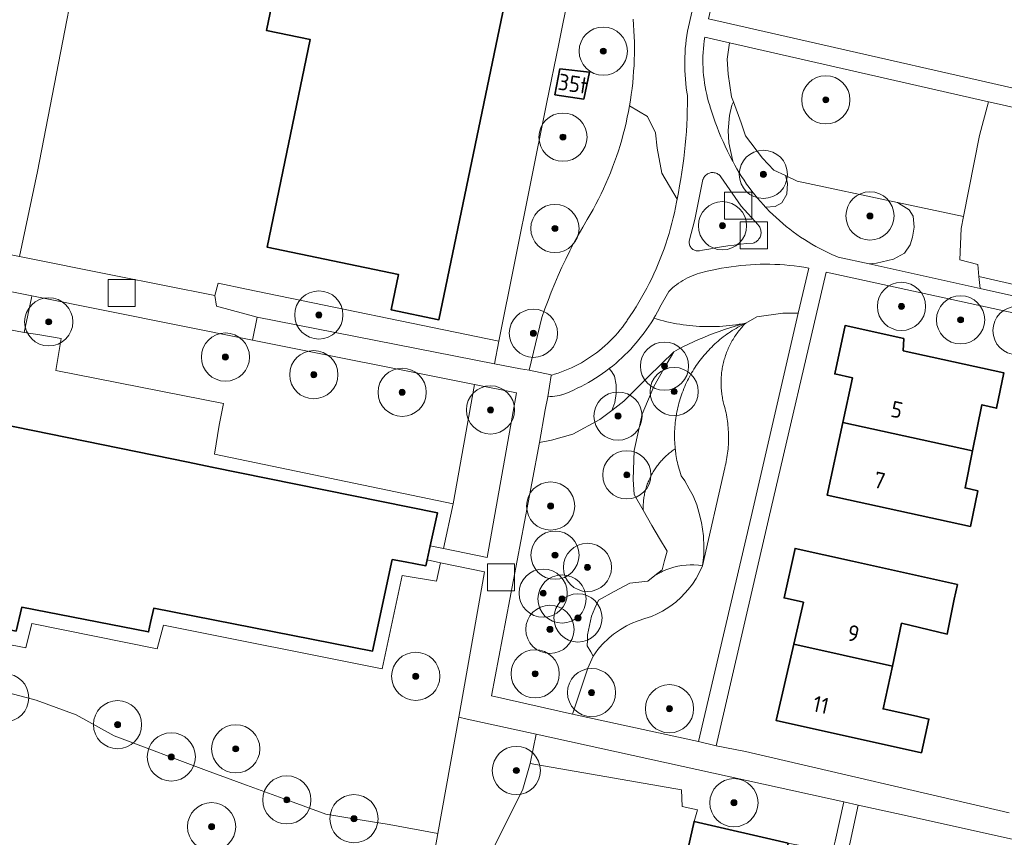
# Model space of a CAD drawing. Extents: x 154222 to 160093, y 456746 to 462495.
# Tile 58 of 254: x 157859 to 157941, y 460540 to 460607. Entities that reach past the tile are written whole.
import ezdxf
from ezdxf.enums import TextEntityAlignment as Align

# ---------------------------------------------------------------- set-up
doc = ezdxf.new("R2010")
doc.units = 0
doc.header["$LTSCALE"] = 0.75
doc.layers.get('0').update_dxf_attribs({"linetype": 'CONTINUOUS'})
for name, color, linetype, lineweight in [('B-XX-GR-BEPLANTING_CULTUUR_BODEMBEDEKKER-GV', 252, 'CONTINUOUS', 18), ('B-XX-GR-BEPLANTING_CULTUUR_BOSPLANTSOEN-GV', 252, 'CONTINUOUS', 18), ('B-XX-GR-BEPLANTING_CULTUUR_HEESTERS-GV', 252, 'CONTINUOUS', 18), ('B-XX-GR-BOOM-S', 252, 'CONTINUOUS', 25), ('B-XX-GR-HAAG-GV', 252, 'CONTINUOUS', 13), ('B-XX-OG-BEBOUWING-GV', 6, 'CONTINUOUS', 35), ('B-XX-OG-BEBOUWING-T18', 1, 'CONTINUOUS', 18), ('B-XX-OG-TERREIN_CULTUURSCHEIDING-GV', 252, 'CONTINUOUS', 18), ('B-XX-OG-TERREIN_ERF-GV', 252, 'CONTINUOUS', 18), ('B-XX-RI-GWA_RIOOLPUT-S', 252, 'CONTINUOUS', 25), ('B-XX-VH-VERHARDING_BETONSTRAATSTEEN-GV', 252, 'CONTINUOUS', 18), ('B-XX-VH-VERHARDING_TEGEL-GV', 252, 'CONTINUOUS', 18)]:
    doc.layers.add(name, color=color, linetype=linetype, lineweight=lineweight)
doc.styles.add('NLCS-ISO-M-T18', font='NLCS-ISO.ttf', dxfattribs={"height": 1.8})

# ---------------------------------------------------------------- blocks, each defined once
blk = doc.blocks.new('SRI-PUT_INSPECTIEPUT_RIOOLPUT-SO')
at = {"color": 0, "linetype": 'ByBlock', "lineweight": 18}
blk.add_lwpolyline([(-1.125, -1.125), (1.125, -1.125), (1.125, 1.125), (-1.125, 1.125)], close=True, dxfattribs=at)
blk = doc.blocks.new('SGR-BOOM_01-SO')
at = {"linetype": 'ByBlock', "lineweight": 18}
h = blk.add_hatch(color=0, dxfattribs=at)
h.dxf.hatch_style = 1
edge = h.paths.add_edge_path()
edge.add_arc((0, 0), 0.25, 0, 360)
at = {"color": 0, "linetype": 'ByBlock', "lineweight": 18}
for radius in [2, 0.25]:
    blk.add_circle((0, 0), radius, dxfattribs=at)

msp = doc.modelspace()

# ---------------------------------------------------------------- linework, layer by layer
at = {"layer": 'B-XX-GR-BEPLANTING_CULTUUR_BODEMBEDEKKER-GV'}
for points in [[(157950.08, 460598.248), (157948.341, 460598.637), (157947.502, 460584.081), (157941.718, 460585.427), (157938.569, 460586.159), (157938.662, 460585.146), (157949.109, 460582.826), (157949.216, 460584.628)], [(157911.87, 460582.61), (157911.601, 460582.691), (157911.554, 460582.611), (157911.372, 460582.317), (157911.183, 460582.028), (157910.987, 460581.742), (157910.785, 460581.462), (157910.576, 460581.186), (157910.361, 460580.915), (157910.14, 460580.649), (157909.913, 460580.388), (157909.679, 460580.133), (157909.44, 460579.883), (157909.195, 460579.638), (157908.945, 460579.4), (157908.689, 460579.167), (157908.428, 460578.94), (157908.161, 460578.719), (157907.897, 460578.51), (157908.105, 460578.249), (157908.319, 460577.883), (157908.472, 460577.15), (157908.472, 460576.447), (157908.35, 460575.684), (157908.11, 460575.043), (157909.105, 460575.809), (157911.135, 460577.838), (157913.248, 460579.909), (157913.654, 460580.125), (157914.063, 460580.334), (157914.476, 460580.536), (157914.892, 460580.731), (157915.312, 460580.918), (157915.735, 460581.098), (157916.161, 460581.272), (157916.589, 460581.438), (157917.021, 460581.596), (157917.455, 460581.747), (157917.891, 460581.891), (157918.33, 460582.027), (157918.772, 460582.155), (157919.215, 460582.276), (157918.945, 460582.226), (157918.674, 460582.181), (157918.402, 460582.14), (157918.129, 460582.105), (157917.856, 460582.074), (157917.582, 460582.048), (157917.308, 460582.026), (157917.034, 460582.01), (157916.759, 460581.998), (157916.485, 460581.991), (157916.21, 460581.989), (157915.935, 460581.992), (157915.66, 460582), (157915.385, 460582.012), (157915.111, 460582.03), (157914.837, 460582.052), (157914.564, 460582.079), (157914.291, 460582.111), (157914.018, 460582.147), (157913.746, 460582.188), (157913.475, 460582.234), (157913.205, 460582.285), (157912.936, 460582.341), (157912.668, 460582.401), (157912.401, 460582.466), (157912.135, 460582.536)]]:
    msp.add_lwpolyline(points, close=True, dxfattribs=at)
at = {"layer": 'B-XX-GR-BEPLANTING_CULTUUR_BOSPLANTSOEN-GV'}
for points in [[(157907.915, 460626.362), (157903.702, 460605.443), (157902.701, 460600.47), (157898.739, 460580.796), (157898.36, 460578.915), (157900.54, 460578.487), (157901.256, 460578.365), (157902.312, 460582.76), (157902.557, 460583.466), (157902.815, 460584.167), (157903.086, 460584.863), (157903.369, 460585.555), (157903.664, 460586.241), (157903.972, 460586.922), (157904.292, 460587.597), (157904.624, 460588.266), (157904.969, 460588.929), (157905.325, 460589.586), (157905.692, 460590.236), (157906.072, 460590.88), (157906.316, 460591.295), (157906.552, 460591.715), (157906.781, 460592.139), (157907.003, 460592.566), (157907.217, 460592.997), (157907.423, 460593.432), (157907.622, 460593.871), (157907.813, 460594.313), (157907.997, 460594.758), (157908.172, 460595.207), (157908.34, 460595.658), (157908.5, 460596.112), (157908.652, 460596.569), (157908.796, 460597.029), (157908.931, 460597.491), (157909.059, 460597.955), (157909.179, 460598.421), (157909.29, 460598.89), (157909.393, 460599.36), (157909.488, 460599.832), (157909.575, 460600.306), (157909.653, 460600.781), (157909.724, 460601.258), (157909.785, 460601.735), (157909.839, 460602.214), (157909.884, 460602.693), (157909.92, 460603.174), (157909.949, 460603.654), (157909.968, 460604.135), (157909.98, 460604.617), (157909.983, 460605.098), (157909.977, 460605.58), (157909.964, 460606.061), (157909.942, 460606.542), (157909.911, 460607.023), (157909.872, 460607.503)], [(157857.64, 460551.714), (157860.356, 460551.002), (157863.659, 460549.78), (157866.816, 460548.05), (157874.484, 460545.155), (157877.794, 460543.963), (157881.14, 460542.728), (157884.371, 460541.533), (157886.713, 460541.167), (157889.63, 460540.681), (157893.675, 460539.951), (157895.414, 460549.582), (157895.805, 460551.785), (157897.557, 460561.661), (157893.9, 460562.404), (157893.572, 460560.882), (157890.705, 460561.339), (157889.047, 460553.612), (157870.898, 460557.221), (157870.396, 460555.267), (157859.987, 460557.35), (157859.473, 460555.333), (157849.202, 460557.367)]]:
    msp.add_lwpolyline(points, dxfattribs=at)
for points in [[(157865.514, 460621.001), (157858.183, 460622.484), (157858.014, 460621.645), (157860.815, 460621.079), (157859.834, 460615.433), (157856.9, 460616.126), (157852.874, 460596.168), (157852.847, 460596.173), (157850.518, 460589.5), (157851.449, 460589.315), (157853.416, 460588.922), (157858.967, 460587.814), (157860.456, 460594.852)], [(157903.391, 460601.224), (157903.804, 460603.364), (157906.243, 460603.098), (157905.784, 460600.866)], [(157912.42, 460578.501), (157913.248, 460579.909), (157911.135, 460577.838), (157909.105, 460575.809), (157908.11, 460575.043), (157907.116, 460574.277), (157904.878, 460573.077), (157903.097, 460572.58), (157902.096, 460572.386), (157901.474, 460569.008), (157898.137, 460551.352), (157904.854, 460549.831), (157906.125, 460553.669), (157906.547, 460554.653), (157906.354, 460555.021), (157906.063, 460555.522), (157906.079, 460555.967), (157906.095, 460556.412), (157906.254, 460557.196), (157906.413, 460557.979), (157906.703, 460558.642), (157906.993, 460559.304), (157908.298, 460560.008), (157909.603, 460560.712), (157910.353, 460560.798), (157911.104, 460560.883), (157911.689, 460561.344), (157912.275, 460561.804), (157912.488, 460562.588), (157912.7, 460563.371), (157912.064, 460564.426), (157911.428, 460565.481), (157910.702, 460566.768), (157909.975, 460568.054), (157909.892, 460569.297), (157909.975, 460571.71), (157910.638, 460574.733), (157911.591, 460577.01)], [(157900.19, 460576.493), (157896.722, 460577.188), (157894.95, 460567.293), (157894.151, 460563.576), (157897.768, 460562.843)], [(157896.118, 460549.427), (157895.414, 460549.582), (157893.675, 460539.951), (157892.611, 460534.056), (157892.204, 460531.8), (157895.816, 460532.477), (157895.766, 460532.645), (157895.58, 460533.264), (157895.897, 460533.9), (157900.737, 460543.61), (157901.326, 460545.74), (157901.833, 460548.17)]]:
    msp.add_lwpolyline(points, close=True, dxfattribs=at)
at = {"layer": 'B-XX-GR-BEPLANTING_CULTUUR_HEESTERS-GV'}
for points in [[(157917.862, 460605.548), (157915.816, 460606.014), (157915.771, 460605.698), (157915.734, 460605.381), (157915.706, 460605.063), (157915.685, 460604.744), (157915.672, 460604.426), (157915.667, 460604.106), (157915.67, 460603.787), (157915.681, 460603.468), (157915.7, 460603.149), (157915.727, 460602.831), (157915.762, 460602.514), (157915.805, 460602.198), (157915.856, 460601.883), (157915.915, 460601.569), (157915.982, 460601.257), (157916.056, 460600.946), (157916.138, 460600.638), (157916.228, 460600.332), (157916.274, 460600.185), (157916.403, 460599.771), (157916.539, 460599.36), (157916.683, 460598.951), (157916.835, 460598.545), (157916.994, 460598.141), (157917.16, 460597.741), (157917.334, 460597.344), (157917.515, 460596.95), (157917.703, 460596.559), (157917.899, 460596.172), (157918.101, 460595.789), (157918.136, 460595.725), (157917.808, 460597.231), (157917.77, 460598.25), (157917.884, 460599.497), (157918.073, 460600.365), (157918.192, 460600.645), (157918.04, 460601.057), (157917.758, 460602.934), (157917.669, 460604.193)], [(157918.84, 460598.896), (157918.192, 460600.645), (157918.073, 460600.365), (157917.884, 460599.497), (157917.77, 460598.25), (157917.808, 460597.231), (157918.136, 460595.725), (157918.312, 460595.398), (157918.494, 460595.075), (157918.684, 460594.755), (157918.88, 460594.44), (157919.084, 460594.129), (157919.293, 460593.823), (157919.51, 460593.521), (157919.733, 460593.224), (157919.962, 460592.932), (157920.197, 460592.645), (157920.439, 460592.363), (157920.686, 460592.086), (157920.868, 460591.89), (157921.66, 460591.969), (157922.207, 460592.257), (157922.639, 460592.977), (157922.696, 460593.898), (157922.505, 460594.522), (157921.537, 460594.977), (157920.615, 460595.968), (157919.208, 460597.811)], [(157940.252, 460600.447), (157939.368, 460600.648), (157938.627, 460597.833), (157937.295, 460591.118), (157937.099, 460590.127), (157936.997, 460587.534), (157938.479, 460587.148), (157938.569, 460586.159), (157941.718, 460585.427), (157941.678, 460586.801), (157941.998, 460590.496), (157942.483, 460593.709), (157943.505, 460597.695), (157944.16, 460599.573)], [(157916.524, 460594.772), (157916.442, 460594.773), (157916.361, 460594.766), (157916.28, 460594.751), (157916.201, 460594.728), (157916.124, 460594.698), (157916.052, 460594.661), (157915.982, 460594.616), (157915.918, 460594.566), (157915.859, 460594.509), (157915.806, 460594.446), (157915.758, 460594.379), (157915.718, 460594.308), (157915.685, 460594.232), (157915.668, 460594.183), (157915.001, 460590.871), (157914.523, 460589.069), (157914.521, 460588.992), (157914.527, 460588.915), (157914.541, 460588.839), (157914.562, 460588.765), (157914.591, 460588.694), (157914.628, 460588.626), (157914.671, 460588.562), (157914.721, 460588.503), (157914.776, 460588.449), (157914.837, 460588.402), (157914.902, 460588.361), (157914.971, 460588.327), (157915.044, 460588.3), (157915.118, 460588.281), (157915.195, 460588.27), (157915.272, 460588.266), (157915.349, 460588.271), (157915.396, 460588.278), (157915.627, 460588.326), (157916.149, 460588.428), (157916.673, 460588.523), (157917.198, 460588.609), (157917.724, 460588.688), (157918.251, 460588.758), (157918.78, 460588.821), (157919.309, 460588.876), (157919.839, 460588.923), (157919.92, 460588.952), (157919.998, 460588.988), (157920.072, 460589.032), (157920.142, 460589.082), (157920.207, 460589.139), (157920.266, 460589.201), (157920.319, 460589.269), (157920.366, 460589.341), (157920.406, 460589.417), (157920.438, 460589.497), (157920.464, 460589.579), (157920.481, 460589.663), (157920.49, 460589.749), (157920.492, 460589.835), (157920.485, 460589.92), (157920.471, 460590.005), (157920.448, 460590.088), (157920.419, 460590.169), (157920.381, 460590.246), (157920.337, 460590.32), (157920.286, 460590.389), (157920.243, 460590.439), (157918.833, 460591.995), (157917.152, 460594.428), (157917.1, 460594.492), (157917.043, 460594.55), (157916.98, 460594.603), (157916.912, 460594.649), (157916.84, 460594.688), (157916.764, 460594.721), (157916.686, 460594.745), (157916.606, 460594.762)], [(157923.473, 460594.066), (157922.505, 460594.522), (157922.696, 460593.898), (157922.639, 460592.977), (157922.207, 460592.257), (157921.66, 460591.969), (157920.868, 460591.89), (157920.94, 460591.815), (157921.199, 460591.549), (157921.464, 460591.289), (157921.734, 460591.034), (157922.01, 460590.786), (157922.291, 460590.543), (157922.578, 460590.307), (157922.869, 460590.077), (157923.165, 460589.853), (157923.466, 460589.635), (157923.772, 460589.425), (157924.082, 460589.22), (157924.396, 460589.023), (157924.715, 460588.832), (157925.038, 460588.648), (157925.364, 460588.472), (157925.694, 460588.302), (157926.028, 460588.139), (157926.365, 460587.984), (157926.706, 460587.836), (157926.891, 460587.759), (157929.467, 460587.187), (157930.064, 460587.259), (157931.475, 460587.577), (157932.389, 460588.073), (157932.866, 460588.788), (157933.065, 460589.424), (157933.184, 460590.238), (157933.105, 460591.152), (157932.787, 460591.688), (157932.111, 460592.105), (157931.817, 460592.287)], [(157937.295, 460591.118), (157931.817, 460592.287), (157932.111, 460592.105), (157932.787, 460591.688), (157933.105, 460591.152), (157933.184, 460590.238), (157933.065, 460589.424), (157932.866, 460588.788), (157932.389, 460588.073), (157931.475, 460587.577), (157930.064, 460587.259), (157929.467, 460587.187), (157938.662, 460585.146), (157938.569, 460586.159), (157938.479, 460587.148), (157936.997, 460587.534), (157937.099, 460590.127)], [(157921.231, 460587.165), (157920.828, 460587.168), (157920.424, 460587.163), (157920.021, 460587.15), (157919.618, 460587.128), (157919.215, 460587.099), (157918.813, 460587.062), (157918.412, 460587.017), (157918.012, 460586.964), (157917.613, 460586.904), (157917.216, 460586.835), (157916.819, 460586.758), (157916.425, 460586.674), (157916.032, 460586.582), (157915.81, 460586.526), (157915.6, 460586.479), (157915.392, 460586.424), (157915.186, 460586.362), (157914.983, 460586.291), (157914.782, 460586.214), (157914.584, 460586.129), (157914.39, 460586.037), (157914.199, 460585.937), (157914.012, 460585.831), (157913.83, 460585.717), (157913.651, 460585.597), (157913.477, 460585.47), (157913.308, 460585.337), (157913.144, 460585.198), (157912.985, 460585.053), (157912.834, 460584.904), (157912.102, 460583.601), (157912.06, 460583.518), (157911.898, 460583.212), (157911.73, 460582.91), (157911.601, 460582.691), (157911.87, 460582.61), (157912.135, 460582.536), (157912.401, 460582.466), (157912.668, 460582.401), (157912.936, 460582.341), (157913.205, 460582.285), (157913.475, 460582.234), (157913.746, 460582.188), (157914.018, 460582.147), (157914.291, 460582.111), (157914.564, 460582.079), (157914.837, 460582.052), (157915.111, 460582.03), (157915.385, 460582.012), (157915.66, 460582), (157915.935, 460581.992), (157916.21, 460581.989), (157916.485, 460581.991), (157916.759, 460581.998), (157917.034, 460582.01), (157917.308, 460582.026), (157917.582, 460582.048), (157917.856, 460582.074), (157918.129, 460582.105), (157918.402, 460582.14), (157918.674, 460582.181), (157918.945, 460582.226), (157919.215, 460582.276), (157920.146, 460582.797), (157922.306, 460583.094), (157923.574, 460583.094), (157924.442, 460586.854), (157924.044, 460586.921), (157923.645, 460586.979), (157923.244, 460587.03), (157922.843, 460587.073), (157922.441, 460587.108), (157922.038, 460587.135), (157921.635, 460587.154)], [(157877.803, 460585.104), (157875.458, 460585.587), (157875.163, 460584.581), (157875.316, 460583.687), (157878.685, 460582.781), (157898.36, 460578.915), (157898.739, 460580.796)], [(157919.052, 460582.196), (157919.215, 460582.276), (157918.772, 460582.155), (157918.33, 460582.027), (157917.891, 460581.891), (157917.455, 460581.747), (157917.021, 460581.596), (157916.589, 460581.438), (157916.161, 460581.272), (157915.735, 460581.098), (157915.312, 460580.918), (157914.892, 460580.731), (157914.476, 460580.536), (157914.063, 460580.334), (157913.654, 460580.125), (157913.248, 460579.909), (157912.42, 460578.501), (157911.591, 460577.01), (157910.638, 460574.733), (157909.975, 460571.71), (157909.892, 460569.297), (157909.975, 460568.054), (157910.702, 460566.768), (157910.71, 460567.173), (157910.727, 460567.454), (157910.728, 460567.467), (157910.729, 460567.481), (157910.729, 460567.485), (157910.73, 460567.494), (157910.732, 460567.507), (157910.744, 460567.609), (157910.757, 460567.712), (157910.772, 460567.813), (157910.789, 460567.915), (157910.808, 460568.016), (157910.828, 460568.117), (157910.85, 460568.218), (157910.874, 460568.318), (157910.9, 460568.418), (157910.927, 460568.517), (157910.956, 460568.616), (157910.987, 460568.714), (157911.019, 460568.812), (157911.053, 460568.909), (157911.089, 460569.006), (157911.126, 460569.102), (157911.166, 460569.197), (157911.206, 460569.292), (157911.249, 460569.386), (157911.293, 460569.479), (157911.338, 460569.571), (157911.385, 460569.663), (157911.434, 460569.754), (157911.485, 460569.844), (157911.536, 460569.933), (157911.59, 460570.021), (157911.645, 460570.108), (157911.701, 460570.194), (157911.759, 460570.279), (157911.819, 460570.363), (157911.879, 460570.446), (157911.942, 460570.529), (157912.005, 460570.61), (157912.07, 460570.689), (157912.137, 460570.768), (157912.205, 460570.846), (157912.274, 460570.922), (157912.344, 460570.997), (157912.416, 460571.071), (157912.489, 460571.144), (157912.563, 460571.215), (157912.639, 460571.286), (157912.715, 460571.354), (157912.793, 460571.422), (157912.872, 460571.488), (157912.952, 460571.553), (157913.034, 460571.616), (157913.116, 460571.678), (157913.199, 460571.738), (157913.284, 460571.797), (157913.369, 460571.855), (157913.352, 460572.036), (157913.338, 460572.218), (157913.327, 460572.399), (157913.32, 460572.581), (157913.315, 460572.763), (157913.314, 460572.945), (157913.317, 460573.126), (157913.322, 460573.308), (157913.33, 460573.49), (157913.342, 460573.672), (157913.357, 460573.853), (157913.375, 460574.034), (157913.396, 460574.215), (157913.42, 460574.395), (157913.448, 460574.575), (157913.478, 460574.754), (157913.512, 460574.933), (157913.549, 460575.111), (157913.589, 460575.288), (157913.632, 460575.465), (157913.678, 460575.641), (157913.727, 460575.816), (157913.78, 460575.99), (157913.835, 460576.164), (157913.894, 460576.336), (157913.955, 460576.507), (157914.02, 460576.677), (157914.087, 460576.846), (157914.157, 460577.014), (157914.231, 460577.18), (157914.307, 460577.345), (157914.386, 460577.509), (157914.468, 460577.672), (157914.553, 460577.833), (157914.64, 460577.992), (157914.731, 460578.15), (157914.824, 460578.306), (157914.92, 460578.461), (157915.018, 460578.614), (157915.12, 460578.765), (157915.223, 460578.914), (157915.33, 460579.062), (157915.439, 460579.207), (157915.551, 460579.351), (157915.665, 460579.493), (157915.781, 460579.632), (157915.9, 460579.77), (157916.021, 460579.905), (157916.145, 460580.039), (157916.271, 460580.17), (157916.4, 460580.299), (157916.53, 460580.426), (157916.663, 460580.55), (157916.798, 460580.672), (157916.935, 460580.791), (157917.074, 460580.909), (157917.215, 460581.023), (157917.358, 460581.136), (157917.504, 460581.245), (157917.651, 460581.352), (157917.799, 460581.457), (157917.95, 460581.559), (157918.102, 460581.658), (157918.257, 460581.755), (157918.413, 460581.848), (157918.57, 460581.94), (157918.729, 460582.028), (157918.89, 460582.113)], [(157908.105, 460578.249), (157907.897, 460578.51), (157907.89, 460578.505), (157907.614, 460578.296), (157907.333, 460578.095), (157907.047, 460577.9), (157906.757, 460577.711), (157906.463, 460577.529), (157906.164, 460577.354), (157905.862, 460577.186), (157905.555, 460577.025), (157905.246, 460576.872), (157904.932, 460576.725), (157904.616, 460576.585), (157904.296, 460576.453), (157903.973, 460576.329), (157903.944, 460576.322), (157903.754, 460576.278), (157903.562, 460576.242), (157903.369, 460576.214), (157903.175, 460576.194), (157902.98, 460576.182), (157902.785, 460576.178), (157902.587, 460575.091), (157902.096, 460572.386), (157903.097, 460572.58), (157904.878, 460573.077), (157907.116, 460574.277), (157908.11, 460575.043), (157908.35, 460575.684), (157908.472, 460576.447), (157908.472, 460577.15), (157908.319, 460577.883)], [(157913.378, 460571.77), (157913.369, 460571.855), (157913.284, 460571.797), (157913.199, 460571.738), (157913.116, 460571.678), (157913.034, 460571.616), (157912.952, 460571.553), (157912.872, 460571.488), (157912.793, 460571.422), (157912.715, 460571.354), (157912.639, 460571.286), (157912.563, 460571.215), (157912.489, 460571.144), (157912.416, 460571.071), (157912.344, 460570.997), (157912.274, 460570.922), (157912.205, 460570.846), (157912.137, 460570.768), (157912.07, 460570.689), (157912.005, 460570.61), (157911.942, 460570.529), (157911.879, 460570.446), (157911.819, 460570.363), (157911.759, 460570.279), (157911.701, 460570.194), (157911.645, 460570.108), (157911.59, 460570.021), (157911.536, 460569.933), (157911.485, 460569.844), (157911.434, 460569.754), (157911.385, 460569.663), (157911.338, 460569.571), (157911.293, 460569.479), (157911.249, 460569.386), (157911.206, 460569.292), (157911.166, 460569.197), (157911.126, 460569.102), (157911.089, 460569.006), (157911.053, 460568.909), (157911.019, 460568.812), (157910.987, 460568.714), (157910.956, 460568.616), (157910.927, 460568.517), (157910.9, 460568.418), (157910.874, 460568.318), (157910.85, 460568.218), (157910.828, 460568.117), (157910.808, 460568.016), (157910.789, 460567.915), (157910.772, 460567.813), (157910.757, 460567.712), (157910.744, 460567.609), (157910.732, 460567.507), (157910.73, 460567.494), (157910.729, 460567.485), (157910.729, 460567.481), (157910.728, 460567.467), (157910.727, 460567.454), (157910.71, 460567.173), (157910.702, 460566.768), (157911.428, 460565.481), (157912.064, 460564.426), (157912.7, 460563.371), (157912.488, 460562.588), (157912.275, 460561.804), (157911.689, 460561.344), (157912.198, 460561.632), (157912.296, 460561.682), (157912.594, 460561.813), (157912.918, 460561.934), (157913.242, 460562.032), (157913.578, 460562.112), (157913.913, 460562.171), (157914.272, 460562.213), (157914.61, 460562.226), (157914.919, 460562.223), (157915.292, 460562.197), (157915.619, 460562.15), (157915.729, 460563.066), (157915.752, 460563.684), (157915.711, 460564.638), (157915.553, 460565.749), (157915.336, 460566.609), (157915.151, 460567.193), (157914.858, 460567.94), (157914.526, 460568.545), (157914.157, 460569.188), (157913.852, 460569.623), (157913.793, 460569.804), (157913.738, 460569.987), (157913.685, 460570.17), (157913.637, 460570.355), (157913.591, 460570.54), (157913.549, 460570.726), (157913.515, 460570.891), (157913.483, 460571.058), (157913.454, 460571.224), (157913.428, 460571.391), (157913.423, 460571.422), (157913.419, 460571.454), (157913.414, 460571.486), (157913.41, 460571.517), (157913.399, 460571.601), (157913.388, 460571.686)], [(157914.919, 460562.223), (157914.61, 460562.226), (157914.272, 460562.213), (157913.913, 460562.171), (157913.578, 460562.112), (157913.242, 460562.032), (157912.918, 460561.934), (157912.594, 460561.813), (157912.296, 460561.682), (157912.198, 460561.632), (157911.689, 460561.344), (157911.104, 460560.883), (157910.353, 460560.798), (157909.603, 460560.712), (157908.298, 460560.008), (157906.993, 460559.304), (157906.703, 460558.642), (157906.413, 460557.979), (157906.254, 460557.196), (157906.095, 460556.412), (157906.079, 460555.967), (157906.063, 460555.522), (157906.354, 460555.021), (157906.547, 460554.653), (157906.961, 460555.216), (157907.298, 460555.612), (157907.874, 460556.175), (157908.237, 460556.477), (157908.829, 460556.873), (157909.332, 460557.164), (157909.72, 460557.367), (157910.295, 460557.587), (157910.843, 460557.767), (157911.396, 460557.953), (157911.87, 460558.151), (157912.315, 460558.382), (157912.923, 460558.764), (157913.408, 460559.134), (157913.869, 460559.538), (157914.442, 460560.171), (157914.811, 460560.638), (157915.098, 460561.096), (157915.418, 460561.686), (157915.619, 460562.15), (157915.292, 460562.197)], [(157927.355, 460542.554), (157901.833, 460548.17), (157901.326, 460545.74), (157913.88, 460543.559), (157913.945, 460542.191), (157915.23, 460541.897), (157914.937, 460540.946), (157922.745, 460539.142), (157926.422, 460538.417), (157926.637, 460539.291)], [(157931.734, 460541.591), (157928.558, 460542.289), (157926.644, 460533.478), (157927.553, 460532.008), (157934.509, 460530.451), (157939.355, 460529.367), (157941.576, 460539.426)]]:
    msp.add_lwpolyline(points, close=True, dxfattribs=at)
at = {"layer": 'B-XX-GR-HAAG-GV'}
msp.add_lwpolyline([(157950.08, 460598.248), (157948.341, 460598.637), (157947.502, 460584.081), (157941.718, 460585.427), (157938.569, 460586.159), (157938.662, 460585.146), (157949.109, 460582.826), (157949.216, 460584.628)], close=True, dxfattribs=at)
at = {"layer": 'B-XX-OG-BEBOUWING-GV'}
for points in [[(157902.093, 460622.599), (157883.584, 460626.453), (157879.442, 460606.564), (157883.087, 460605.808), (157879.5, 460588.595), (157890.41, 460586.314), (157889.811, 460583.379), (157893.755, 460582.557)], [(157906.243, 460603.098), (157903.804, 460603.364), (157903.391, 460601.224), (157905.784, 460600.866)], [(157932.345, 460581.004), (157927.457, 460582.073), (157926.599, 460578.064), (157928.065, 460577.744), (157927.274, 460574.047), (157938.042, 460571.673), (157938.82, 460575.516), (157940.035, 460575.22), (157940.632, 460578.168), (157932.286, 460579.994)], [(157849.613, 460577.577), (157841.648, 460579.076), (157840.114, 460571.575), (157842.368, 460571.09), (157840.052, 460560.346), (157849.462, 460558.518), (157858.677, 460556.728), (157859.141, 460558.707), (157869.675, 460556.662), (157869.842, 460557.431), (157870.101, 460558.628), (157888.263, 460555.07), (157889.896, 460562.671), (157890.949, 460562.475), (157892.677, 460562.152), (157892.784, 460562.631), (157893.044, 460563.802), (157893.653, 460566.535), (157874.927, 460570.343), (157872.967, 460570.741), (157854.347, 460574.527), (157849.262, 460575.561)], [(157938.042, 460571.673), (157927.274, 460574.047), (157925.981, 460567.999), (157937.862, 460565.417), (157938.484, 460568.365), (157937.42, 460568.604)], [(157928.066, 460562.529), (157923.311, 460563.584), (157922.401, 460559.484), (157924.003, 460559.128), (157923.208, 460555.654), (157931.403, 460553.823), (157932.148, 460557.376), (157935.946, 460556.488), (157936.517, 460559.373), (157936.788, 460560.594)], [(157931.403, 460553.823), (157923.208, 460555.654), (157921.754, 460549.305), (157933.798, 460546.634), (157934.418, 460549.432), (157933.391, 460549.661), (157930.613, 460550.28)], [(157922.745, 460539.142), (157914.937, 460540.946), (157913.27, 460533.603), (157908.659, 460530.983), (157901.856, 460532.697), (157901.92, 460532.98), (157901.657, 460533.04), (157899.7, 460524.457), (157899.963, 460524.397), (157900.029, 460524.686), (157906.999, 460522.965), (157909.798, 460518.856), (157907.715, 460510.046), (157907.578, 460509.466), (157915.684, 460507.46), (157917.716, 460516.814), (157922.065, 460519.524), (157929.237, 460517.987), (157931.108, 460525.954), (157924.013, 460527.602), (157921.304, 460531.936)]]:
    msp.add_lwpolyline(points, close=True, dxfattribs=at)
at = {"layer": 'B-XX-OG-TERREIN_CULTUURSCHEIDING-GV'}
msp.add_lwpolyline([(157909.872, 460607.503), (157909.911, 460607.023), (157909.942, 460606.542), (157909.964, 460606.061), (157909.977, 460605.58), (157909.983, 460605.098), (157909.98, 460604.617), (157909.968, 460604.135), (157909.949, 460603.654), (157909.92, 460603.174), (157909.884, 460602.693), (157909.839, 460602.214), (157909.785, 460601.735), (157909.724, 460601.258), (157909.653, 460600.781), (157909.575, 460600.306), (157911.056, 460599.423), (157911.729, 460598.077), (157911.879, 460596.806), (157912.253, 460594.713), (157913.518, 460592.572), (157913.631, 460593.127), (157913.736, 460593.684), (157913.834, 460594.242), (157913.923, 460594.802), (157914.005, 460595.363), (157914.078, 460595.925), (157914.144, 460596.488), (157914.201, 460597.052), (157914.251, 460597.616), (157914.293, 460598.181), (157914.327, 460598.747), (157914.352, 460599.313), (157914.37, 460599.88), (157914.38, 460600.446), (157914.382, 460601.013), (157914.381, 460601.161), (157914.337, 460601.441), (157914.288, 460601.801), (157914.247, 460602.161), (157914.215, 460602.523), (157914.19, 460602.885), (157914.173, 460603.248), (157914.164, 460603.611), (157914.163, 460603.974), (157914.17, 460604.337), (157914.185, 460604.699), (157914.207, 460605.062), (157914.238, 460605.423), (157914.277, 460605.784), (157914.324, 460606.144), (157914.379, 460606.503), (157921.945, 460639.442)], dxfattribs=at)
for points in [[(157939.368, 460600.648), (157917.862, 460605.548), (157917.669, 460604.193), (157917.758, 460602.934), (157918.04, 460601.057), (157918.192, 460600.645), (157918.84, 460598.896), (157919.208, 460597.811), (157920.615, 460595.968), (157921.537, 460594.977), (157922.505, 460594.522), (157923.473, 460594.066), (157931.817, 460592.287), (157937.295, 460591.118), (157938.627, 460597.833)], [(157911.056, 460599.423), (157909.575, 460600.306), (157909.488, 460599.832), (157909.393, 460599.36), (157909.29, 460598.89), (157909.179, 460598.421), (157909.059, 460597.955), (157908.931, 460597.491), (157908.796, 460597.029), (157908.652, 460596.569), (157908.5, 460596.112), (157908.34, 460595.658), (157908.172, 460595.207), (157907.997, 460594.758), (157907.813, 460594.313), (157907.622, 460593.871), (157907.423, 460593.432), (157907.217, 460592.997), (157907.003, 460592.566), (157906.781, 460592.139), (157906.552, 460591.715), (157906.316, 460591.295), (157906.072, 460590.88), (157905.692, 460590.236), (157905.325, 460589.586), (157904.969, 460588.929), (157904.624, 460588.266), (157904.292, 460587.597), (157903.972, 460586.922), (157903.664, 460586.241), (157903.369, 460585.555), (157903.086, 460584.863), (157902.815, 460584.167), (157902.557, 460583.466), (157902.312, 460582.76), (157901.256, 460578.365), (157903.073, 460577.991), (157903.075, 460577.947), (157903.365, 460578.034), (157903.652, 460578.128), (157903.937, 460578.231), (157904.218, 460578.34), (157904.497, 460578.457), (157904.773, 460578.582), (157905.045, 460578.713), (157905.314, 460578.852), (157905.579, 460578.998), (157905.84, 460579.151), (157906.097, 460579.31), (157906.35, 460579.477), (157906.598, 460579.65), (157906.841, 460579.829), (157907.08, 460580.015), (157907.313, 460580.207), (157907.541, 460580.405), (157907.765, 460580.61), (157907.982, 460580.82), (157908.194, 460581.036), (157908.4, 460581.257), (157908.601, 460581.483), (157908.795, 460581.715), (157908.983, 460581.952), (157909.165, 460582.194), (157909.34, 460582.44), (157909.391, 460582.515), (157909.643, 460582.883), (157909.889, 460583.255), (157910.127, 460583.632), (157910.359, 460584.012), (157910.584, 460584.398), (157910.803, 460584.786), (157911.014, 460585.179), (157911.218, 460585.576), (157911.415, 460585.976), (157911.604, 460586.379), (157911.787, 460586.786), (157911.962, 460587.196), (157912.13, 460587.609), (157912.29, 460588.025), (157912.443, 460588.444), (157912.588, 460588.866), (157912.726, 460589.29), (157912.856, 460589.717), (157912.978, 460590.146), (157913.093, 460590.576), (157913.2, 460591.009), (157913.299, 460591.444), (157913.39, 460591.881), (157913.473, 460592.319), (157913.518, 460592.572), (157912.253, 460594.713), (157911.879, 460596.806), (157911.729, 460598.077)], [(157878.303, 460580.878), (157859.984, 460584.547), (157859.947, 460584.372), (157859.35, 460581.504), (157860.64, 460581.313), (157862.416, 460581.005), (157861.985, 460578.356), (157875.893, 460575.601), (157875.533, 460573.807), (157875.134, 460571.416), (157894.95, 460567.293), (157896.722, 460577.188)], [(157919.672, 460566.201), (157923.574, 460583.094), (157922.306, 460583.094), (157920.146, 460582.797), (157919.215, 460582.276), (157919.13, 460582.189), (157919.045, 460582.1), (157918.963, 460582.01), (157918.882, 460581.919), (157918.803, 460581.826), (157918.725, 460581.732), (157918.65, 460581.637), (157918.575, 460581.54), (157918.503, 460581.442), (157918.432, 460581.343), (157918.363, 460581.242), (157918.295, 460581.14), (157918.23, 460581.037), (157918.166, 460580.933), (157918.104, 460580.828), (157918.044, 460580.722), (157917.986, 460580.615), (157917.93, 460580.506), (157917.876, 460580.397), (157917.823, 460580.287), (157917.773, 460580.176), (157917.724, 460580.064), (157917.677, 460579.951), (157917.633, 460579.838), (157917.59, 460579.723), (157917.549, 460579.608), (157917.511, 460579.492), (157917.474, 460579.376), (157917.44, 460579.259), (157917.407, 460579.141), (157917.377, 460579.023), (157917.348, 460578.905), (157917.322, 460578.786), (157917.298, 460578.666), (157917.276, 460578.546), (157917.256, 460578.426), (157917.238, 460578.305), (157917.222, 460578.184), (157917.208, 460578.063), (157917.197, 460577.941), (157917.187, 460577.82), (157917.18, 460577.698), (157917.175, 460577.576), (157917.172, 460577.454), (157917.171, 460577.332), (157917.172, 460577.21), (157917.176, 460577.088), (157917.181, 460576.966), (157917.189, 460576.844), (157917.198, 460576.723), (157917.21, 460576.601), (157917.224, 460576.48), (157917.24, 460576.359), (157917.259, 460576.238), (157917.279, 460576.118), (157917.302, 460575.998), (157917.326, 460575.879), (157917.353, 460575.76), (157917.381, 460575.641), (157917.412, 460575.523), (157917.459, 460575.352), (157917.503, 460575.181), (157917.544, 460575.009), (157917.582, 460574.836), (157917.617, 460574.662), (157917.649, 460574.488), (157917.677, 460574.314), (157917.703, 460574.139), (157917.725, 460573.963), (157917.745, 460573.787), (157917.761, 460573.611), (157917.774, 460573.434), (157917.784, 460573.258), (157917.791, 460573.081), (157917.795, 460572.904), (157917.795, 460572.727), (157917.792, 460572.55), (157917.787, 460572.373), (157917.778, 460572.196), (157917.766, 460572.019), (157917.751, 460571.843), (157917.733, 460571.667), (157917.711, 460571.492), (157917.687, 460571.316), (157917.659, 460571.141), (157917.628, 460570.967), (157917.595, 460570.793), (157917.558, 460570.62), (157917.518, 460570.448), (157917.475, 460570.276), (157915.619, 460562.15), (157915.418, 460561.686), (157915.098, 460561.096), (157914.811, 460560.638), (157914.442, 460560.171), (157913.869, 460559.538), (157913.408, 460559.134), (157912.923, 460558.764), (157912.315, 460558.382), (157911.87, 460558.151), (157911.396, 460557.953), (157910.843, 460557.767), (157910.295, 460557.587), (157909.72, 460557.367), (157909.332, 460557.164), (157908.829, 460556.873), (157908.237, 460556.477), (157907.874, 460556.175), (157907.298, 460555.612), (157906.961, 460555.216), (157906.547, 460554.653), (157906.125, 460553.669), (157904.854, 460549.831), (157914.902, 460547.652), (157915.287, 460547.572)], [(157919.13, 460582.189), (157919.215, 460582.276), (157919.052, 460582.196), (157918.89, 460582.113), (157918.729, 460582.028), (157918.57, 460581.94), (157918.413, 460581.848), (157918.257, 460581.755), (157918.102, 460581.658), (157917.95, 460581.559), (157917.799, 460581.457), (157917.651, 460581.352), (157917.504, 460581.245), (157917.358, 460581.136), (157917.215, 460581.023), (157917.074, 460580.909), (157916.935, 460580.791), (157916.798, 460580.672), (157916.663, 460580.55), (157916.53, 460580.426), (157916.4, 460580.299), (157916.271, 460580.17), (157916.145, 460580.039), (157916.021, 460579.905), (157915.9, 460579.77), (157915.781, 460579.632), (157915.665, 460579.493), (157915.551, 460579.351), (157915.439, 460579.207), (157915.33, 460579.062), (157915.223, 460578.914), (157915.12, 460578.765), (157915.018, 460578.614), (157914.92, 460578.461), (157914.824, 460578.306), (157914.731, 460578.15), (157914.64, 460577.992), (157914.553, 460577.833), (157914.468, 460577.672), (157914.386, 460577.509), (157914.307, 460577.345), (157914.231, 460577.18), (157914.157, 460577.014), (157914.087, 460576.846), (157914.02, 460576.677), (157913.955, 460576.507), (157913.894, 460576.336), (157913.835, 460576.164), (157913.78, 460575.99), (157913.727, 460575.816), (157913.678, 460575.641), (157913.632, 460575.465), (157913.589, 460575.288), (157913.549, 460575.111), (157913.512, 460574.933), (157913.478, 460574.754), (157913.448, 460574.575), (157913.42, 460574.395), (157913.396, 460574.215), (157913.375, 460574.034), (157913.357, 460573.853), (157913.342, 460573.672), (157913.33, 460573.49), (157913.322, 460573.308), (157913.317, 460573.126), (157913.314, 460572.945), (157913.315, 460572.763), (157913.32, 460572.581), (157913.327, 460572.399), (157913.338, 460572.218), (157913.352, 460572.036), (157913.369, 460571.855), (157913.378, 460571.77), (157913.388, 460571.686), (157913.399, 460571.601), (157913.41, 460571.517), (157913.414, 460571.486), (157913.419, 460571.454), (157913.423, 460571.422), (157913.428, 460571.391), (157913.454, 460571.224), (157913.483, 460571.058), (157913.515, 460570.891), (157913.549, 460570.726), (157913.591, 460570.54), (157913.637, 460570.355), (157913.685, 460570.17), (157913.738, 460569.987), (157913.793, 460569.804), (157913.852, 460569.623), (157914.157, 460569.188), (157914.526, 460568.545), (157914.858, 460567.94), (157915.151, 460567.193), (157915.336, 460566.609), (157915.553, 460565.749), (157915.711, 460564.638), (157915.752, 460563.684), (157915.729, 460563.066), (157915.619, 460562.15), (157917.475, 460570.276), (157917.518, 460570.448), (157917.558, 460570.62), (157917.595, 460570.793), (157917.628, 460570.967), (157917.659, 460571.141), (157917.687, 460571.316), (157917.711, 460571.492), (157917.733, 460571.667), (157917.751, 460571.843), (157917.766, 460572.019), (157917.778, 460572.196), (157917.787, 460572.373), (157917.792, 460572.55), (157917.795, 460572.727), (157917.795, 460572.904), (157917.791, 460573.081), (157917.784, 460573.258), (157917.774, 460573.434), (157917.761, 460573.611), (157917.745, 460573.787), (157917.725, 460573.963), (157917.703, 460574.139), (157917.677, 460574.314), (157917.649, 460574.488), (157917.617, 460574.662), (157917.582, 460574.836), (157917.544, 460575.009), (157917.503, 460575.181), (157917.459, 460575.352), (157917.412, 460575.523), (157917.381, 460575.641), (157917.353, 460575.76), (157917.326, 460575.879), (157917.302, 460575.998), (157917.279, 460576.118), (157917.259, 460576.238), (157917.24, 460576.359), (157917.224, 460576.48), (157917.21, 460576.601), (157917.198, 460576.723), (157917.189, 460576.844), (157917.181, 460576.966), (157917.176, 460577.088), (157917.172, 460577.21), (157917.171, 460577.332), (157917.172, 460577.454), (157917.175, 460577.576), (157917.18, 460577.698), (157917.187, 460577.82), (157917.197, 460577.941), (157917.208, 460578.063), (157917.222, 460578.184), (157917.238, 460578.305), (157917.256, 460578.426), (157917.276, 460578.546), (157917.298, 460578.666), (157917.322, 460578.786), (157917.348, 460578.905), (157917.377, 460579.023), (157917.407, 460579.141), (157917.44, 460579.259), (157917.474, 460579.376), (157917.511, 460579.492), (157917.549, 460579.608), (157917.59, 460579.723), (157917.633, 460579.838), (157917.677, 460579.951), (157917.724, 460580.064), (157917.773, 460580.176), (157917.823, 460580.287), (157917.876, 460580.397), (157917.93, 460580.506), (157917.986, 460580.615), (157918.044, 460580.722), (157918.104, 460580.828), (157918.166, 460580.933), (157918.23, 460581.037), (157918.295, 460581.14), (157918.363, 460581.242), (157918.432, 460581.343), (157918.503, 460581.442), (157918.575, 460581.54), (157918.65, 460581.637), (157918.725, 460581.732), (157918.803, 460581.826), (157918.882, 460581.919), (157918.963, 460582.01), (157919.045, 460582.1)], [(157852.34, 460552.07), (157848.6, 460552.96), (157848.154, 460550.201), (157842.311, 460551.47), (157841.125, 460545.335), (157840.466, 460541.392), (157844.924, 460540.473), (157875.391, 460534.262), (157889.735, 460531.337), (157892.204, 460531.8), (157892.611, 460534.056), (157893.675, 460539.951), (157889.63, 460540.681), (157886.713, 460541.167), (157884.371, 460541.533), (157881.14, 460542.728), (157877.794, 460543.963), (157874.484, 460545.155), (157866.816, 460548.05), (157863.659, 460549.78), (157860.356, 460551.002), (157857.64, 460551.714)], [(157913.88, 460543.559), (157901.326, 460545.74), (157900.737, 460543.61), (157895.897, 460533.9), (157895.58, 460533.264), (157895.766, 460532.645), (157897.54, 460532.978), (157897.805, 460533.948), (157901.657, 460533.04), (157901.92, 460532.98), (157901.856, 460532.697), (157908.659, 460530.983), (157913.27, 460533.603), (157914.937, 460540.946), (157915.23, 460541.897), (157913.945, 460542.191)]]:
    msp.add_lwpolyline(points, close=True, dxfattribs=at)
at = {"layer": 'B-XX-OG-TERREIN_ERF-GV'}
for points in [[(157931.339, 460673.541), (157923.424, 460639.167), (157916.136, 460607.52), (157950.19, 460599.783)], [(157858.183, 460622.484), (157865.514, 460621.001), (157860.456, 460594.852), (157858.967, 460587.814), (157866.829, 460586.244), (157875.163, 460584.581), (157875.458, 460585.587), (157877.803, 460585.104), (157898.739, 460580.796), (157902.701, 460600.47), (157903.702, 460605.443), (157907.915, 460626.362), (157876.674, 460632.663), (157877.345, 460652.151), (157845.715, 460654.335)], [(157948.894, 460581.508), (157925.903, 460586.517), (157921.114, 460565.999), (157916.77, 460547.226), (157919.19, 460546.732), (157941.069, 460541.658)], [(157854.347, 460574.527), (157872.967, 460570.741), (157874.927, 460570.343), (157893.653, 460566.535), (157893.044, 460563.802), (157894.151, 460563.576), (157894.95, 460567.293), (157875.134, 460571.416), (157875.533, 460573.807), (157875.893, 460575.601), (157861.985, 460578.356), (157862.416, 460581.005), (157860.64, 460581.313), (157859.35, 460581.504), (157856.582, 460582.037)], [(157849.202, 460557.367), (157859.473, 460555.333), (157859.987, 460557.35), (157870.396, 460555.267), (157870.898, 460557.221), (157889.047, 460553.612), (157890.705, 460561.339), (157893.572, 460560.882), (157893.9, 460562.404), (157892.784, 460562.631), (157892.677, 460562.152), (157890.949, 460562.475), (157889.896, 460562.671), (157888.263, 460555.07), (157870.101, 460558.628), (157869.842, 460557.431), (157869.675, 460556.662), (157859.141, 460558.707), (157858.677, 460556.728)]]:
    msp.add_lwpolyline(points, dxfattribs=at)
for points in [[(157879.442, 460606.564), (157883.584, 460626.453), (157902.093, 460622.599), (157893.755, 460582.557), (157889.811, 460583.379), (157890.41, 460586.314), (157879.5, 460588.595), (157883.087, 460605.808)], [(157927.274, 460574.047), (157928.065, 460577.744), (157926.599, 460578.064), (157927.457, 460582.073), (157932.345, 460581.004), (157932.286, 460579.994), (157940.632, 460578.168), (157940.035, 460575.22), (157938.82, 460575.516), (157938.042, 460571.673), (157937.42, 460568.604), (157938.484, 460568.365), (157937.862, 460565.417), (157925.981, 460567.999)], [(157923.208, 460555.654), (157924.003, 460559.128), (157922.401, 460559.484), (157923.311, 460563.584), (157928.066, 460562.529), (157936.788, 460560.594), (157936.517, 460559.373), (157935.946, 460556.488), (157932.148, 460557.376), (157931.403, 460553.823), (157930.613, 460550.28), (157933.391, 460549.661), (157934.418, 460549.432), (157933.798, 460546.634), (157921.754, 460549.305)]]:
    msp.add_lwpolyline(points, close=True, dxfattribs=at)
at = {"layer": 'B-XX-VH-VERHARDING_BETONSTRAATSTEEN-GV'}
msp.add_lwpolyline([(157859.984, 460584.547), (157857.37, 460585.071), (157856.582, 460582.037), (157859.35, 460581.504), (157859.947, 460584.372)], close=True, dxfattribs=at)
at = {"layer": 'B-XX-VH-VERHARDING_TEGEL-GV'}
for points in [[(157921.945, 460639.442), (157914.379, 460606.503), (157914.324, 460606.144), (157914.277, 460605.784), (157914.238, 460605.423), (157914.207, 460605.062), (157914.185, 460604.699), (157914.17, 460604.337), (157914.163, 460603.974), (157914.164, 460603.611), (157914.173, 460603.248), (157914.19, 460602.885), (157914.215, 460602.523), (157914.247, 460602.161), (157914.288, 460601.801), (157914.337, 460601.441), (157914.381, 460601.161), (157914.382, 460601.013), (157914.38, 460600.446), (157914.37, 460599.88), (157914.352, 460599.313), (157914.327, 460598.747), (157914.293, 460598.181), (157914.251, 460597.616), (157914.201, 460597.052), (157914.144, 460596.488), (157914.078, 460595.925), (157914.005, 460595.363), (157913.923, 460594.802), (157913.834, 460594.242), (157913.736, 460593.684), (157913.631, 460593.127), (157913.518, 460592.572), (157913.473, 460592.319), (157913.39, 460591.881), (157913.299, 460591.444), (157913.2, 460591.009), (157913.093, 460590.576), (157912.978, 460590.146), (157912.856, 460589.717), (157912.726, 460589.29), (157912.588, 460588.866), (157912.443, 460588.444), (157912.29, 460588.025), (157912.13, 460587.609), (157911.962, 460587.196), (157911.787, 460586.786), (157911.604, 460586.379), (157911.415, 460585.976), (157911.218, 460585.576), (157911.014, 460585.179), (157910.803, 460584.786), (157910.584, 460584.398), (157910.359, 460584.012), (157910.127, 460583.632), (157909.889, 460583.255), (157909.643, 460582.883), (157909.391, 460582.515), (157909.34, 460582.44), (157909.165, 460582.194), (157908.983, 460581.952), (157908.795, 460581.715), (157908.601, 460581.483), (157908.4, 460581.257), (157908.194, 460581.036), (157907.982, 460580.82), (157907.765, 460580.61), (157907.541, 460580.405), (157907.313, 460580.207), (157907.08, 460580.015), (157906.841, 460579.829), (157906.598, 460579.65), (157906.35, 460579.477), (157906.097, 460579.31), (157905.84, 460579.151), (157905.579, 460578.998), (157905.314, 460578.852), (157905.045, 460578.713), (157904.773, 460578.582), (157904.497, 460578.457), (157904.218, 460578.34), (157903.937, 460578.231), (157903.652, 460578.128), (157903.365, 460578.034), (157903.075, 460577.947), (157902.785, 460576.178), (157902.98, 460576.182), (157903.175, 460576.194), (157903.369, 460576.214), (157903.562, 460576.242), (157903.754, 460576.278), (157903.944, 460576.322), (157903.973, 460576.329), (157904.296, 460576.453), (157904.616, 460576.585), (157904.932, 460576.725), (157905.246, 460576.872), (157905.555, 460577.025), (157905.862, 460577.186), (157906.164, 460577.354), (157906.463, 460577.529), (157906.757, 460577.711), (157907.047, 460577.9), (157907.333, 460578.095), (157907.614, 460578.296), (157907.89, 460578.505), (157907.897, 460578.51), (157908.161, 460578.719), (157908.428, 460578.94), (157908.689, 460579.167), (157908.945, 460579.4), (157909.195, 460579.638), (157909.44, 460579.883), (157909.679, 460580.133), (157909.913, 460580.388), (157910.14, 460580.649), (157910.361, 460580.915), (157910.576, 460581.186), (157910.785, 460581.462), (157910.987, 460581.742), (157911.183, 460582.028), (157911.372, 460582.317), (157911.554, 460582.611), (157911.601, 460582.691), (157911.73, 460582.91), (157911.898, 460583.212), (157912.06, 460583.518), (157912.102, 460583.601), (157912.834, 460584.904), (157912.985, 460585.053), (157913.144, 460585.198), (157913.308, 460585.337), (157913.477, 460585.47), (157913.651, 460585.597), (157913.83, 460585.717), (157914.012, 460585.831), (157914.199, 460585.937), (157914.39, 460586.037), (157914.584, 460586.129), (157914.782, 460586.214), (157914.983, 460586.291), (157915.186, 460586.362), (157915.392, 460586.424), (157915.6, 460586.479), (157915.81, 460586.526), (157916.032, 460586.582), (157916.425, 460586.674), (157916.819, 460586.758), (157917.216, 460586.835), (157917.613, 460586.904), (157918.012, 460586.964), (157918.412, 460587.017), (157918.813, 460587.062), (157919.215, 460587.099), (157919.618, 460587.128), (157920.021, 460587.15), (157920.424, 460587.163), (157920.828, 460587.168), (157921.231, 460587.165), (157921.635, 460587.154), (157922.038, 460587.135), (157922.441, 460587.108), (157922.843, 460587.073), (157923.244, 460587.03), (157923.645, 460586.979), (157924.044, 460586.921), (157924.442, 460586.854), (157923.574, 460583.094), (157919.672, 460566.201), (157915.287, 460547.572), (157916.77, 460547.226), (157921.114, 460565.999), (157925.903, 460586.517), (157948.894, 460581.508)], [(157950.19, 460599.783), (157916.136, 460607.52)], [(157949.109, 460582.826), (157938.662, 460585.146), (157929.467, 460587.187), (157926.891, 460587.759), (157926.706, 460587.836), (157926.365, 460587.984), (157926.028, 460588.139), (157925.694, 460588.302), (157925.364, 460588.472), (157925.038, 460588.648), (157924.715, 460588.832), (157924.396, 460589.023), (157924.082, 460589.22), (157923.772, 460589.425), (157923.466, 460589.635), (157923.165, 460589.853), (157922.869, 460590.077), (157922.578, 460590.307), (157922.291, 460590.543), (157922.01, 460590.786), (157921.734, 460591.034), (157921.464, 460591.289), (157921.199, 460591.549), (157920.94, 460591.815), (157920.868, 460591.89), (157920.686, 460592.086), (157920.439, 460592.363), (157920.197, 460592.645), (157919.962, 460592.932), (157919.733, 460593.224), (157919.51, 460593.521), (157919.293, 460593.823), (157919.084, 460594.129), (157918.88, 460594.44), (157918.684, 460594.755), (157918.494, 460595.075), (157918.312, 460595.398), (157918.136, 460595.725), (157918.101, 460595.789), (157917.899, 460596.172), (157917.703, 460596.559), (157917.515, 460596.95), (157917.334, 460597.344), (157917.16, 460597.741), (157916.994, 460598.141), (157916.835, 460598.545), (157916.683, 460598.951), (157916.539, 460599.36), (157916.403, 460599.771), (157916.274, 460600.185), (157916.228, 460600.332), (157916.138, 460600.638), (157916.056, 460600.946), (157915.982, 460601.257), (157915.915, 460601.569), (157915.856, 460601.883), (157915.805, 460602.198), (157915.762, 460602.514), (157915.727, 460602.831), (157915.7, 460603.149), (157915.681, 460603.468), (157915.67, 460603.787), (157915.667, 460604.106), (157915.672, 460604.426), (157915.685, 460604.744), (157915.706, 460605.063), (157915.734, 460605.381), (157915.771, 460605.698), (157915.816, 460606.014), (157917.862, 460605.548), (157939.368, 460600.648), (157940.252, 460600.447), (157944.16, 460599.573)], [(157941.069, 460541.658), (157919.19, 460546.732), (157916.77, 460547.226), (157915.287, 460547.572), (157914.902, 460547.652), (157904.854, 460549.831), (157898.137, 460551.352), (157901.474, 460569.008), (157902.096, 460572.386), (157902.587, 460575.091), (157902.785, 460576.178), (157903.075, 460577.947), (157903.073, 460577.991), (157901.256, 460578.365), (157900.54, 460578.487), (157898.36, 460578.915), (157878.685, 460582.781), (157878.303, 460580.878), (157896.722, 460577.188), (157900.19, 460576.493), (157897.768, 460562.843), (157894.151, 460563.576), (157893.044, 460563.802), (157892.784, 460562.631), (157893.9, 460562.404), (157897.557, 460561.661), (157895.805, 460551.785), (157895.414, 460549.582), (157896.118, 460549.427), (157901.833, 460548.17), (157927.355, 460542.554), (157928.558, 460542.289), (157931.734, 460541.591), (157941.576, 460539.426)]]:
    msp.add_lwpolyline(points, dxfattribs=at)
for points in [[(157916.361, 460594.766), (157916.442, 460594.773), (157916.524, 460594.772), (157916.606, 460594.762), (157916.686, 460594.745), (157916.764, 460594.721), (157916.84, 460594.688), (157916.912, 460594.649), (157916.98, 460594.603), (157917.043, 460594.55), (157917.1, 460594.492), (157917.152, 460594.428), (157918.833, 460591.995), (157920.243, 460590.439), (157920.286, 460590.389), (157920.337, 460590.32), (157920.381, 460590.246), (157920.419, 460590.169), (157920.448, 460590.088), (157920.471, 460590.005), (157920.485, 460589.92), (157920.492, 460589.835), (157920.49, 460589.749), (157920.481, 460589.663), (157920.464, 460589.579), (157920.438, 460589.497), (157920.406, 460589.417), (157920.366, 460589.341), (157920.319, 460589.269), (157920.266, 460589.201), (157920.207, 460589.139), (157920.142, 460589.082), (157920.072, 460589.032), (157919.998, 460588.988), (157919.92, 460588.952), (157919.839, 460588.923), (157919.309, 460588.876), (157918.78, 460588.821), (157918.251, 460588.758), (157917.724, 460588.688), (157917.198, 460588.609), (157916.673, 460588.523), (157916.149, 460588.428), (157915.627, 460588.326), (157915.396, 460588.278), (157915.349, 460588.271), (157915.272, 460588.266), (157915.195, 460588.27), (157915.118, 460588.281), (157915.044, 460588.3), (157914.971, 460588.327), (157914.902, 460588.361), (157914.837, 460588.402), (157914.776, 460588.449), (157914.721, 460588.503), (157914.671, 460588.562), (157914.628, 460588.626), (157914.591, 460588.694), (157914.562, 460588.765), (157914.541, 460588.839), (157914.527, 460588.915), (157914.521, 460588.992), (157914.523, 460589.069), (157915.001, 460590.871), (157915.668, 460594.183), (157915.685, 460594.232), (157915.718, 460594.308), (157915.758, 460594.379), (157915.806, 460594.446), (157915.859, 460594.509), (157915.918, 460594.566), (157915.982, 460594.616), (157916.052, 460594.661), (157916.124, 460594.698), (157916.201, 460594.728), (157916.28, 460594.751)], [(157853.416, 460588.922), (157851.449, 460589.315), (157850.805, 460586.386), (157857.37, 460585.071), (157859.984, 460584.547), (157878.303, 460580.878), (157878.685, 460582.781), (157875.316, 460583.687), (157875.163, 460584.581), (157866.829, 460586.244), (157858.967, 460587.814)], [(157928.558, 460542.289), (157927.355, 460542.554), (157926.637, 460539.291), (157926.422, 460538.417), (157925.129, 460533.16), (157926.612, 460530.599), (157931.856, 460529.293), (157932.907, 460529.031), (157938.982, 460527.681), (157939.355, 460529.367), (157934.509, 460530.451), (157927.553, 460532.008), (157926.644, 460533.478)]]:
    msp.add_lwpolyline(points, close=True, dxfattribs=at)

# ---------------------------------------------------------------- block references
at = {"layer": 'B-XX-GR-BOOM-S'}
for p in [(157907.397, 460604.845), (157925.863, 460600.807), (157904.054, 460597.712), (157920.681, 460594.624), (157929.528, 460591.173), (157903.385, 460590.133), (157917.289, 460590.36), (157932.141, 460583.668), (157861.385, 460582.387), (157883.8, 460582.956), (157937.045, 460582.554), (157941.726, 460581.662), (157901.602, 460581.439), (157876.048, 460579.464), (157912.479, 460578.714), (157883.379, 460578.003), (157890.711, 460576.542), (157913.28, 460576.604), (157898.042, 460575.08), (157908.623, 460574.567), (157909.351, 460569.692), (157903.03, 460567.108), (157903.394, 460563.033), (157906.086, 460562.015), (157902.414, 460559.876), (157903.976, 460559.395), (157905.301, 460557.822), (157902.973, 460556.876), (157891.84, 460552.982), (157901.745, 460553.189), (157906.426, 460551.628), (157857.734, 460551.199), (157912.891, 460550.291), (157867.097, 460548.969), (157876.905, 460546.963), (157871.555, 460546.294), (157900.184, 460545.164), (157881.14, 460542.728), (157918.24, 460542.489), (157886.713, 460541.167), (157874.899, 460540.499)]:
    msp.add_blockref('SGR-BOOM_01-SO', p, dxfattribs=at)
at = {"layer": 'B-XX-RI-GWA_RIOOLPUT-S'}
for p in [(157918.59, 460592.022), (157919.889, 460589.566), (157867.436, 460584.784), (157898.918, 460561.189)]:
    msp.add_blockref('SRI-PUT_INSPECTIEPUT_RIOOLPUT-SO', p, dxfattribs=at)

# ---------------------------------------------------------------- texts
at = {"layer": 'B-XX-OG-BEBOUWING-T18', "style": 'NLCS-ISO-M-T18'}
for s, rotation, p in [('35t', 351.1, (157904.904, 460602.138)), ('5', 347.6, (157931.758, 460575.1)), ('7', 347.6, (157930.318, 460569.234)), ('9', 347.6, (157928.152, 460556.536)), ('11', 347.6, (157925.454, 460550.617))]:
    msp.add_text(s, height=1.35, rotation=rotation, dxfattribs=at).set_placement(p, align=Align.MIDDLE_CENTER)

doc.saveas('drawing.dxf')
